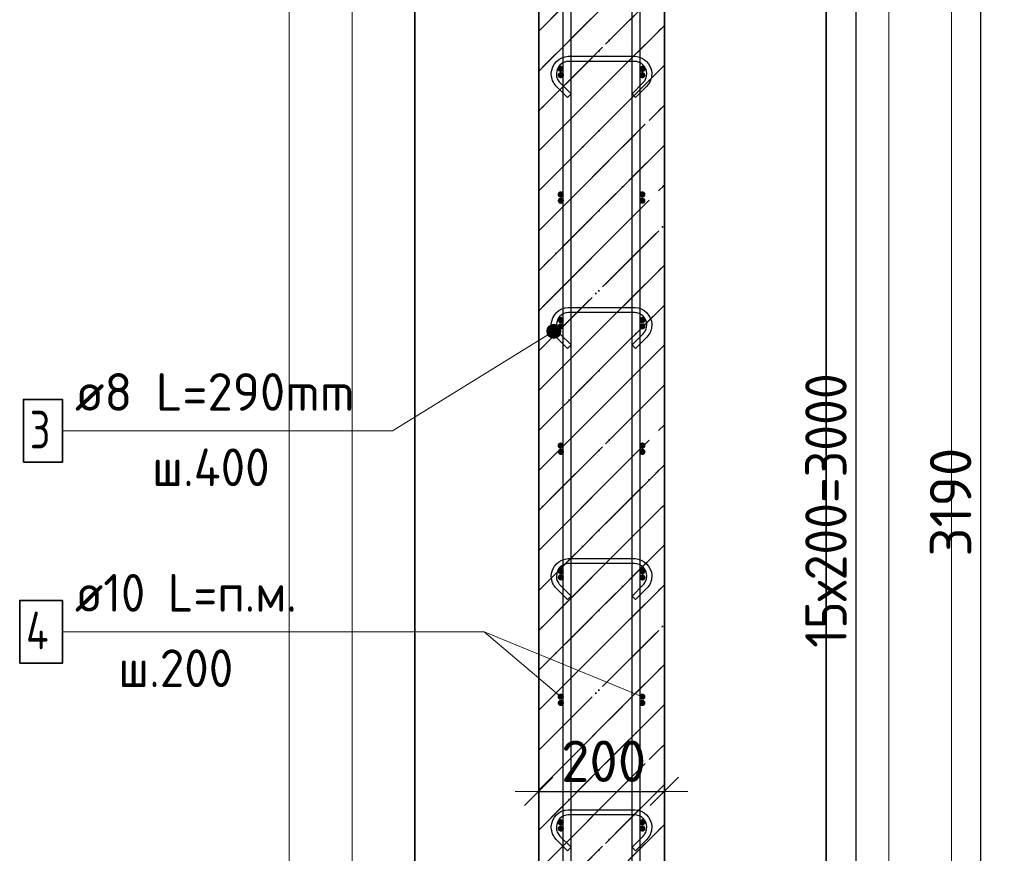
# Model space of a CAD drawing. Header units: millimetres. Extents: x -24871 to 40608, y -2869 to 48080.
# Tile 15 of 119: x -24730 to -23161, y 44155 to 45482. Entities that reach past the tile are written whole.
import ezdxf

# ---------------------------------------------------------------- set-up
doc = ezdxf.new("R2010")
doc.units = ezdxf.units.MM
doc.header["$PDMODE"] = 65
doc.linetypes.add('______11', pattern=[150, 120, -15, 0, -15])
doc.linetypes.add('______5', pattern=[330, 240, -30, 30, -30])
for name, color, linetype, lineweight in [('Standard', 7, 'Continuous', 25), ('Арм.стержн. Арматура края', 96, 'Continuous', 35), ('Арм.стержн. вертикальными 1', 22, 'Continuous', 35), ('Арм.стержн.горизонт. 1', 180, 'Continuous', 35), ('Размерная линия_ общее', 7, 'Continuous', 13)]:
    doc.layers.add(name, color=color, linetype=linetype, lineweight=lineweight)
doc.layers.add('Арм.стержн.Стяжки', color=7, linetype='Continuous', lineweight=35, true_color=0x501e0f)
doc.styles.add('ISOCPEUR', font='ISOCPEUR')
doc.dimstyles.new('DIMSTYLE_5', dxfattribs={"dimtxt": 66, "dimasz": 75, "dimexe": 0, "dimexo": 0, "dimgap": 33, "dimtad": 2, "dimdec": 0, "dimrnd": 5, "dimzin": 12, "dimdsep": 46, "dimtxsty": 'ISOCPEUR', "dimblk1": 'ALL_ML_STRICH', "dimblk2": 'ALL_ML_STRICH', "dimsah": 1, "dimcen": 0, "dimclrd": 7, "dimclre": 256, "dimclrt": 7, "dimadec": 0, "dimazin": 0, "dimtfac": 1, "dimtdec": 0, "dimtix": 1, "dimtmove": 2, "dimatfit": 3, "dimfxl": 0, "dimtzin": 0, "dimlwd": 0, "dimlwe": -3, "dimarcsym": 0})

# ---------------------------------------------------------------- blocks, each defined once
blk = doc.blocks.new('ALL_ML_STRICH')
at = {"color": 0, "linetype": 'ByBlock', "lineweight": -2}
for p, q in [((0, -0.5), (0, 0.5)), ((-0.3, -0.3), (0.3, 0.3)), ((-1, 0), (0.5, 0))]:
    blk.add_line(p, q, dxfattribs=at)
blk = doc.blocks.new('*D114')
at = {"layer": 'DEFPOINTS', "color": 7, "linetype": 'Continuous', "lineweight": 13, "transparency": 33554687}
for p in [(-23580.8, 46299.1), (-23702.8, 43109.1), (-23198.8, 43109.1)]:
    blk.add_point(p, dxfattribs=at)
at = {"layer": 'Размерная линия_ общее', "color": 253, "linetype": 'Continuous', "lineweight": -2, "true_color": 0xa0a0a0, "transparency": 33554687}
for p, q in [((-23560.8, 46299.1), (-23198.8, 46299.1)), ((-23682.8, 43109.1), (-23198.8, 43109.1))]:
    blk.add_line(p, q, dxfattribs=at)
at = {"layer": 'Размерная линия_ общее', "color": 7, "linetype": 'Continuous', "lineweight": -2, "transparency": 33554687}
blk.add_line((-23198.8, 43109.1), (-23198.8, 46299.1), dxfattribs=at)
at = {"layer": 'Размерная линия_ общее', "color": 7, "linetype": 'Continuous', "lineweight": 13, "transparency": 33554687, "xscale": 75, "yscale": 75, "zscale": 75}
for p, rotation in [((-23198.8, 46299.1), 90), ((-23198.8, 43109.1), 270)]:
    blk.add_blockref('ALL_ML_STRICH', p, dxfattribs=dict(at, rotation=rotation))
at = {"layer": 'Размерная линия_ общее', "color": 7, "linetype": 'Continuous', "lineweight": 13, "transparency": 33554687, "insert": (-23246.8, 44714), "char_height": 66, "width": 264, "attachment_point": 5, "rotation": 90, "style": 'ISOCPEUR'}
blk.add_mtext('\\A1;{3190}', dxfattribs=at)
blk = doc.blocks.new('*D117')
at = {"layer": 'DEFPOINTS', "color": 7, "linetype": 'Continuous', "lineweight": 13, "transparency": 33554687}
for p in [(-23737.8, 46204.1), (-23737.8, 43204.1), (-23397.4, 43204.1)]:
    blk.add_point(p, dxfattribs=at)
at = {"layer": 'Размерная линия_ общее', "color": 253, "linetype": 'Continuous', "lineweight": -2, "true_color": 0xa0a0a0, "transparency": 33554687}
for p, q in [((-23717.8, 46204.1), (-23397.4, 46204.1)), ((-23717.8, 43204.1), (-23397.4, 43204.1))]:
    blk.add_line(p, q, dxfattribs=at)
at = {"layer": 'Размерная линия_ общее', "color": 7, "linetype": 'Continuous', "lineweight": -2, "transparency": 33554687}
blk.add_line((-23397.4, 43204.1), (-23397.4, 46204.1), dxfattribs=at)
at = {"layer": 'Размерная линия_ общее', "color": 7, "linetype": 'Continuous', "lineweight": 13, "transparency": 33554687, "xscale": 75, "yscale": 75, "zscale": 75}
for p, rotation in [((-23397.4, 46204.1), 90), ((-23397.4, 43204.1), 270)]:
    blk.add_blockref('ALL_ML_STRICH', p, dxfattribs=dict(at, rotation=rotation))
at = {"layer": 'Размерная линия_ общее', "color": 7, "linetype": 'Continuous', "lineweight": 13, "transparency": 33554687, "insert": (-23478.4, 44482.1), "char_height": 66, "width": 3.3, "attachment_point": 1, "rotation": 90, "line_spacing_factor": 0.60241, "style": 'ISOCPEUR'}
blk.add_mtext('\\W0.91;15х200=3000', dxfattribs=at)
blk = doc.blocks.new('*D125')
at = {"layer": 'DEFPOINTS', "color": 7, "linetype": 'Continuous', "lineweight": 13, "transparency": 33554687}
for p in [(-23902.8, 44253.3), (-23902.8, 44243.9), (-23702.8, 44252.4)]:
    blk.add_point(p, dxfattribs=at)
at = {"layer": 'Размерная линия_ общее', "color": 253, "linetype": 'Continuous', "lineweight": -2, "true_color": 0xa0a0a0, "transparency": 33554687}
for p, q in [((-23902.8, 44253.3), (-23902.8, 44253.3)), ((-23702.8, 44253.3), (-23702.8, 44253.3))]:
    blk.add_line(p, q, dxfattribs=at)
at = {"layer": 'Размерная линия_ общее', "color": 7, "linetype": 'Continuous', "lineweight": -2, "transparency": 33554687}
blk.add_line((-23902.8, 44253.3), (-23702.8, 44253.3), dxfattribs=at)
at = {"layer": 'Размерная линия_ общее', "color": 7, "linetype": 'Continuous', "lineweight": 13, "transparency": 33554687, "xscale": 75, "yscale": 75, "zscale": 75, "rotation": 180}
blk.add_blockref('ALL_ML_STRICH', (-23902.8, 44253.3), dxfattribs=at)
at = {"layer": 'Размерная линия_ общее', "color": 7, "linetype": 'Continuous', "lineweight": 13, "transparency": 33554687, "xscale": 75, "yscale": 75, "zscale": 75}
blk.add_blockref('ALL_ML_STRICH', (-23702.8, 44253.3), dxfattribs=at)
at = {"layer": 'Размерная линия_ общее', "color": 7, "linetype": 'Continuous', "lineweight": 13, "transparency": 33554687, "insert": (-23799.5, 44301.3), "char_height": 66, "width": 198, "attachment_point": 5, "style": 'ISOCPEUR'}
blk.add_mtext('\\A1;{200}', dxfattribs=at)

msp = doc.modelspace()

# ---------------------------------------------------------------- hatches: boundary and pattern name
at = {"layer": 'Standard', "linetype": 'Continuous', "lineweight": 35, "transparency": 33554687}
h = msp.add_hatch(dxfattribs=at)
h.set_pattern_fill('__________541', scale=30, angle=135, style=0, pattern_type=2)
h.set_pattern_definition([(225, (0, 0), (63.63961, -63.63961), [120, -15, 0, -15]), (225, (31.82, -31.82), (63.63961, -63.63961), [240, -30, 30, -30])])
h.paths.add_polyline_path([(-23702.8, 46299.1), (-23902.8, 46299.1), (-23902.8, 43109.1), (-23702.8, 43109.1)], flags=0)
at = {"layer": 'Арм.стержн. Арматура края', "linetype": 'Continuous', "lineweight": 50, "transparency": 33554687}
for points in [[(-23862.7, 45394.1), (-23863, 45396), (-23864.1, 45397.6), (-23865.7, 45398.7), (-23867.7, 45399.1), (-23869.6, 45398.7), (-23871.2, 45397.6), (-23872.3, 45396), (-23872.7, 45394.1), (-23872.3, 45392.2), (-23871.2, 45390.5), (-23869.6, 45389.5), (-23867.7, 45389.1), (-23865.7, 45389.5), (-23864.1, 45390.5), (-23863, 45392.2)], [(-23732.8, 45394.1), (-23733.2, 45396), (-23734.3, 45397.6), (-23735.9, 45398.7), (-23737.8, 45399.1), (-23739.7, 45398.7), (-23741.4, 45397.6), (-23742.5, 45396), (-23742.8, 45394.1), (-23742.5, 45392.2), (-23741.4, 45390.5), (-23739.7, 45389.5), (-23737.8, 45389.1), (-23735.9, 45389.5), (-23734.3, 45390.5), (-23733.2, 45392.2)], [(-23862.7, 45194.1), (-23863, 45196), (-23864.1, 45197.6), (-23865.7, 45198.7), (-23867.7, 45199.1), (-23869.6, 45198.7), (-23871.2, 45197.6), (-23872.3, 45196), (-23872.7, 45194.1), (-23872.3, 45192.2), (-23871.2, 45190.5), (-23869.6, 45189.5), (-23867.7, 45189.1), (-23865.7, 45189.5), (-23864.1, 45190.5), (-23863, 45192.2)], [(-23732.8, 45194.1), (-23733.2, 45196), (-23734.3, 45197.6), (-23735.9, 45198.7), (-23737.8, 45199.1), (-23739.7, 45198.7), (-23741.4, 45197.6), (-23742.5, 45196), (-23742.8, 45194.1), (-23742.5, 45192.2), (-23741.4, 45190.5), (-23739.7, 45189.5), (-23737.8, 45189.1), (-23735.9, 45189.5), (-23734.3, 45190.5), (-23733.2, 45192.2)], [(-23862.7, 44994.1), (-23863, 44996), (-23864.1, 44997.6), (-23865.7, 44998.7), (-23867.7, 44999.1), (-23869.6, 44998.7), (-23871.2, 44997.6), (-23872.3, 44996), (-23872.7, 44994.1), (-23872.3, 44992.2), (-23871.2, 44990.5), (-23869.6, 44989.5), (-23867.7, 44989.1), (-23865.7, 44989.5), (-23864.1, 44990.5), (-23863, 44992.2)], [(-23732.8, 44994.1), (-23733.2, 44996), (-23734.3, 44997.6), (-23735.9, 44998.7), (-23737.8, 44999.1), (-23739.7, 44998.7), (-23741.4, 44997.6), (-23742.5, 44996), (-23742.8, 44994.1), (-23742.5, 44992.2), (-23741.4, 44990.5), (-23739.7, 44989.5), (-23737.8, 44989.1), (-23735.9, 44989.5), (-23734.3, 44990.5), (-23733.2, 44992.2)], [(-23862.7, 44794.1), (-23863, 44796), (-23864.1, 44797.6), (-23865.7, 44798.7), (-23867.7, 44799.1), (-23869.6, 44798.7), (-23871.2, 44797.6), (-23872.3, 44796), (-23872.7, 44794.1), (-23872.3, 44792.2), (-23871.2, 44790.5), (-23869.6, 44789.5), (-23867.7, 44789.1), (-23865.7, 44789.5), (-23864.1, 44790.5), (-23863, 44792.2)], [(-23732.8, 44794.1), (-23733.2, 44796), (-23734.3, 44797.6), (-23735.9, 44798.7), (-23737.8, 44799.1), (-23739.7, 44798.7), (-23741.4, 44797.6), (-23742.5, 44796), (-23742.8, 44794.1), (-23742.5, 44792.2), (-23741.4, 44790.5), (-23739.7, 44789.5), (-23737.8, 44789.1), (-23735.9, 44789.5), (-23734.3, 44790.5), (-23733.2, 44792.2)], [(-23862.7, 44594.1), (-23863, 44596), (-23864.1, 44597.6), (-23865.7, 44598.7), (-23867.7, 44599.1), (-23869.6, 44598.7), (-23871.2, 44597.6), (-23872.3, 44596), (-23872.7, 44594.1), (-23872.3, 44592.2), (-23871.2, 44590.5), (-23869.6, 44589.5), (-23867.7, 44589.1), (-23865.7, 44589.5), (-23864.1, 44590.5), (-23863, 44592.2)], [(-23732.8, 44594.1), (-23733.2, 44596), (-23734.3, 44597.6), (-23735.9, 44598.7), (-23737.8, 44599.1), (-23739.7, 44598.7), (-23741.4, 44597.6), (-23742.5, 44596), (-23742.8, 44594.1), (-23742.5, 44592.2), (-23741.4, 44590.5), (-23739.7, 44589.5), (-23737.8, 44589.1), (-23735.9, 44589.5), (-23734.3, 44590.5), (-23733.2, 44592.2)], [(-23862.7, 44394.1), (-23863, 44396), (-23864.1, 44397.6), (-23865.7, 44398.7), (-23867.7, 44399.1), (-23869.6, 44398.7), (-23871.2, 44397.6), (-23872.3, 44396), (-23872.7, 44394.1), (-23872.3, 44392.2), (-23871.2, 44390.5), (-23869.6, 44389.5), (-23867.7, 44389.1), (-23865.7, 44389.5), (-23864.1, 44390.5), (-23863, 44392.2)], [(-23732.8, 44394.1), (-23733.2, 44396), (-23734.3, 44397.6), (-23735.9, 44398.7), (-23737.8, 44399.1), (-23739.7, 44398.7), (-23741.4, 44397.6), (-23742.5, 44396), (-23742.8, 44394.1), (-23742.5, 44392.2), (-23741.4, 44390.5), (-23739.7, 44389.5), (-23737.8, 44389.1), (-23735.9, 44389.5), (-23734.3, 44390.5), (-23733.2, 44392.2)], [(-23862.7, 44194.1), (-23863, 44196), (-23864.1, 44197.6), (-23865.7, 44198.7), (-23867.7, 44199.1), (-23869.6, 44198.7), (-23871.2, 44197.6), (-23872.3, 44196), (-23872.7, 44194.1), (-23872.3, 44192.2), (-23871.2, 44190.5), (-23869.6, 44189.5), (-23867.7, 44189.1), (-23865.7, 44189.5), (-23864.1, 44190.5), (-23863, 44192.2)], [(-23732.8, 44194.1), (-23733.2, 44196), (-23734.3, 44197.6), (-23735.9, 44198.7), (-23737.8, 44199.1), (-23739.7, 44198.7), (-23741.4, 44197.6), (-23742.5, 44196), (-23742.8, 44194.1), (-23742.5, 44192.2), (-23741.4, 44190.5), (-23739.7, 44189.5), (-23737.8, 44189.1), (-23735.9, 44189.5), (-23734.3, 44190.5), (-23733.2, 44192.2)]]:
    msp.add_hatch(color=4, dxfattribs=at).paths.add_polyline_path(points)
at = {"layer": 'Арм.стержн.горизонт. 1', "linetype": 'Continuous', "lineweight": 50, "transparency": 33554687}
for points in [[(-23862.8, 45404.1), (-23863.2, 45406), (-23864.3, 45407.6), (-23865.9, 45408.7), (-23867.8, 45409.1), (-23869.7, 45408.7), (-23871.4, 45407.6), (-23872.5, 45406), (-23872.8, 45404.1), (-23872.5, 45402.2), (-23871.4, 45400.5), (-23869.7, 45399.5), (-23867.8, 45399.1), (-23865.9, 45399.5), (-23864.3, 45400.5), (-23863.2, 45402.2)], [(-23732.8, 45404.1), (-23733.2, 45406), (-23734.3, 45407.6), (-23735.9, 45408.7), (-23737.8, 45409.1), (-23739.7, 45408.7), (-23741.4, 45407.6), (-23742.5, 45406), (-23742.8, 45404.1), (-23742.5, 45402.2), (-23741.4, 45400.5), (-23739.7, 45399.5), (-23737.8, 45399.1), (-23735.9, 45399.5), (-23734.3, 45400.5), (-23733.2, 45402.2)], [(-23862.8, 45204.1), (-23863.2, 45206), (-23864.3, 45207.6), (-23865.9, 45208.7), (-23867.8, 45209.1), (-23869.7, 45208.7), (-23871.4, 45207.6), (-23872.5, 45206), (-23872.8, 45204.1), (-23872.5, 45202.2), (-23871.4, 45200.5), (-23869.7, 45199.5), (-23867.8, 45199.1), (-23865.9, 45199.5), (-23864.3, 45200.5), (-23863.2, 45202.2)], [(-23732.8, 45204.1), (-23733.2, 45206), (-23734.3, 45207.6), (-23735.9, 45208.7), (-23737.8, 45209.1), (-23739.7, 45208.7), (-23741.4, 45207.6), (-23742.5, 45206), (-23742.8, 45204.1), (-23742.5, 45202.2), (-23741.4, 45200.5), (-23739.7, 45199.5), (-23737.8, 45199.1), (-23735.9, 45199.5), (-23734.3, 45200.5), (-23733.2, 45202.2)], [(-23862.8, 45004.1), (-23863.2, 45006), (-23864.3, 45007.6), (-23865.9, 45008.7), (-23867.8, 45009.1), (-23869.7, 45008.7), (-23871.4, 45007.6), (-23872.5, 45006), (-23872.8, 45004.1), (-23872.5, 45002.2), (-23871.4, 45000.5), (-23869.7, 44999.5), (-23867.8, 44999.1), (-23865.9, 44999.5), (-23864.3, 45000.5), (-23863.2, 45002.2)], [(-23732.8, 45004.1), (-23733.2, 45006), (-23734.3, 45007.6), (-23735.9, 45008.7), (-23737.8, 45009.1), (-23739.7, 45008.7), (-23741.4, 45007.6), (-23742.5, 45006), (-23742.8, 45004.1), (-23742.5, 45002.2), (-23741.4, 45000.5), (-23739.7, 44999.5), (-23737.8, 44999.1), (-23735.9, 44999.5), (-23734.3, 45000.5), (-23733.2, 45002.2)], [(-23862.8, 44804.1), (-23863.2, 44806), (-23864.3, 44807.6), (-23865.9, 44808.7), (-23867.8, 44809.1), (-23869.7, 44808.7), (-23871.4, 44807.6), (-23872.5, 44806), (-23872.8, 44804.1), (-23872.5, 44802.2), (-23871.4, 44800.5), (-23869.7, 44799.5), (-23867.8, 44799.1), (-23865.9, 44799.5), (-23864.3, 44800.5), (-23863.2, 44802.2)], [(-23732.8, 44804.1), (-23733.2, 44806), (-23734.3, 44807.6), (-23735.9, 44808.7), (-23737.8, 44809.1), (-23739.7, 44808.7), (-23741.4, 44807.6), (-23742.5, 44806), (-23742.8, 44804.1), (-23742.5, 44802.2), (-23741.4, 44800.5), (-23739.7, 44799.5), (-23737.8, 44799.1), (-23735.9, 44799.5), (-23734.3, 44800.5), (-23733.2, 44802.2)], [(-23862.8, 44604.1), (-23863.2, 44606), (-23864.3, 44607.6), (-23865.9, 44608.7), (-23867.8, 44609.1), (-23869.7, 44608.7), (-23871.4, 44607.6), (-23872.5, 44606), (-23872.8, 44604.1), (-23872.5, 44602.2), (-23871.4, 44600.5), (-23869.7, 44599.5), (-23867.8, 44599.1), (-23865.9, 44599.5), (-23864.3, 44600.5), (-23863.2, 44602.2)], [(-23732.8, 44604.1), (-23733.2, 44606), (-23734.3, 44607.6), (-23735.9, 44608.7), (-23737.8, 44609.1), (-23739.7, 44608.7), (-23741.4, 44607.6), (-23742.5, 44606), (-23742.8, 44604.1), (-23742.5, 44602.2), (-23741.4, 44600.5), (-23739.7, 44599.5), (-23737.8, 44599.1), (-23735.9, 44599.5), (-23734.3, 44600.5), (-23733.2, 44602.2)], [(-23862.8, 44404.1), (-23863.2, 44406), (-23864.3, 44407.6), (-23865.9, 44408.7), (-23867.8, 44409.1), (-23869.7, 44408.7), (-23871.4, 44407.6), (-23872.5, 44406), (-23872.8, 44404.1), (-23872.5, 44402.2), (-23871.4, 44400.5), (-23869.7, 44399.5), (-23867.8, 44399.1), (-23865.9, 44399.5), (-23864.3, 44400.5), (-23863.2, 44402.2)], [(-23732.8, 44404.1), (-23733.2, 44406), (-23734.3, 44407.6), (-23735.9, 44408.7), (-23737.8, 44409.1), (-23739.7, 44408.7), (-23741.4, 44407.6), (-23742.5, 44406), (-23742.8, 44404.1), (-23742.5, 44402.2), (-23741.4, 44400.5), (-23739.7, 44399.5), (-23737.8, 44399.1), (-23735.9, 44399.5), (-23734.3, 44400.5), (-23733.2, 44402.2)], [(-23862.8, 44204.1), (-23863.2, 44206), (-23864.3, 44207.6), (-23865.9, 44208.7), (-23867.8, 44209.1), (-23869.7, 44208.7), (-23871.4, 44207.6), (-23872.5, 44206), (-23872.8, 44204.1), (-23872.5, 44202.2), (-23871.4, 44200.5), (-23869.7, 44199.5), (-23867.8, 44199.1), (-23865.9, 44199.5), (-23864.3, 44200.5), (-23863.2, 44202.2)], [(-23732.8, 44204.1), (-23733.2, 44206), (-23734.3, 44207.6), (-23735.9, 44208.7), (-23737.8, 44209.1), (-23739.7, 44208.7), (-23741.4, 44207.6), (-23742.5, 44206), (-23742.8, 44204.1), (-23742.5, 44202.2), (-23741.4, 44200.5), (-23739.7, 44199.5), (-23737.8, 44199.1), (-23735.9, 44199.5), (-23734.3, 44200.5), (-23733.2, 44202.2)]]:
    msp.add_hatch(color=4, dxfattribs=at).paths.add_polyline_path(points)
at = {"layer": 'Арм.стержн.Стяжки', "linetype": 'Continuous', "lineweight": 13, "transparency": 33554687}
for points in [[(-23888.7, 44991.4), (-23872.9, 44976.6), (-23884.7, 44995.7)], [(-23884.7, 44995.7), (-23869, 44980.9), (-23879.1, 44997.3)], [(-23884.7, 44995.7), (-23872.9, 44976.6), (-23869, 44980.9)], [(-23879.1, 44997.3), (-23869, 44980.9), (-23867.6, 44986.4)], [(-23879.1, 44997.3), (-23867.6, 44986.4), (-23873.6, 44996)], [(-23873.6, 44996), (-23867.6, 44986.4), (-23869.3, 44992.1)], [(-23890, 44985.8), (-23878.5, 44975), (-23888.7, 44991.4)], [(-23884.1, 44976.3), (-23890, 44985.8), (-23888.4, 44980.2)], [(-23890, 44985.8), (-23884.1, 44976.3), (-23878.5, 44975)], [(-23888.7, 44991.4), (-23878.5, 44975), (-23872.9, 44976.6)]]:
    msp.add_hatch(color=7, dxfattribs=at).paths.add_polyline_path(points)

# ---------------------------------------------------------------- linework, layer by layer
at = {"layer": 'Standard', "color": 52, "linetype": 'Continuous', "lineweight": 13, "transparency": 33554687}
for p, q in [((-24100.2, 47873.9), (-24100.2, 42675)), ((-24100.2, 42675), (-24100.2, 47873.9)), ((-23445.2, 47873.9), (-23445.2, 42675)), ((-23445.2, 42675), (-23445.2, 47873.9))]:
    msp.add_line(p, q, dxfattribs=at)
at = {"layer": 'Standard', "color": 52, "linetype": 'Continuous', "lineweight": -3, "transparency": 33554687}
for p, q in [((-24100.2, 47873.9), (-24100.2, 42675)), ((-24100.2, 42675), (-24100.2, 47873.9)), ((-23445.2, 47873.9), (-23445.2, 42675)), ((-23445.2, 42675), (-23445.2, 47873.9))]:
    msp.add_line(p, q, dxfattribs=at)
at = {"layer": 'Standard', "color": 7, "linetype": 'Continuous', "lineweight": 35, "transparency": 33554687}
for p, q in [((-23902.8, 46299.1), (-23902.8, 43109.1)), ((-23902.8, 46299.1), (-23902.8, 43109.1)), ((-23702.8, 43109.1), (-23702.8, 46299.1)), ((-23702.8, 43109.1), (-23702.8, 46299.1))]:
    msp.add_line(p, q, dxfattribs=at)
at = {"layer": 'Standard', "color": 253, "linetype": '______11', "lineweight": 35, "true_color": 0xababab, "transparency": 33554687}
for p, q in [((-23902.8, 45464.3), (-23702.8, 45664.3)), ((-23902.8, 45337.1), (-23702.8, 45537.1)), ((-23902.8, 45209.8), (-23702.8, 45409.8)), ((-23902.8, 45082.5), (-23702.8, 45282.5)), ((-23902.8, 44955.2), (-23702.8, 45155.2)), ((-23902.8, 44827.9), (-23702.8, 45027.9)), ((-23902.8, 44700.7), (-23702.8, 44900.7)), ((-23902.8, 44573.4), (-23702.8, 44773.4)), ((-23902.8, 44446.1), (-23702.8, 44646.1)), ((-23902.8, 44318.8), (-23702.8, 44518.8)), ((-23902.8, 44191.5), (-23702.8, 44391.5)), ((-23902.8, 44064.3), (-23702.8, 44264.3))]:
    msp.add_line(p, q, dxfattribs=at)
at = {"layer": 'Standard', "color": 253, "linetype": '______5', "lineweight": 35, "true_color": 0xababab, "transparency": 33554687}
for p, q in [((-23902.8, 45400.7), (-23702.8, 45600.7)), ((-23902.8, 45273.4), (-23702.8, 45473.4)), ((-23902.8, 45146.1), (-23702.8, 45346.1)), ((-23902.8, 45018.9), (-23702.8, 45218.9)), ((-23902.8, 44891.6), (-23702.8, 45091.6)), ((-23902.8, 44764.3), (-23702.8, 44964.3)), ((-23902.8, 44637), (-23702.8, 44837)), ((-23902.8, 44509.7), (-23702.8, 44709.7)), ((-23902.8, 44382.5), (-23702.8, 44582.5)), ((-23902.8, 44255.2), (-23702.8, 44455.2)), ((-23902.8, 44127.9), (-23702.8, 44327.9)), ((-23902.8, 44000.6), (-23702.8, 44200.6))]:
    msp.add_line(p, q, dxfattribs=at)
at = {"layer": 'Standard', "color": 7, "linetype": 'Continuous', "lineweight": 13, "transparency": 33554687}
msp.add_line((-23737.8, 44404.1), (-23989.6, 44507.5), dxfattribs=at)
for points in [[(-24300.2, 42475), (-23245.2, 42475), (-23245.2, 48073.9), (-24300.2, 48073.9), (-24300.2, 42475)], [(-24200.2, 42575), (-23345.2, 42575), (-23345.2, 47973.9), (-24200.2, 47973.9), (-24200.2, 42575)]]:
    msp.add_lwpolyline(points, dxfattribs=at)
at = {"layer": 'Арм.стержн. вертикальными 1', "color": 34, "linetype": 'Continuous', "lineweight": 25, "transparency": 33554687}
for points in [[(-23863.8, 43109.1), (-23863.8, 47479.1), (-23851.8, 47479.1), (-23851.8, 43109.1), (-23863.8, 43109.1)], [(-23753.8, 43109.1), (-23753.8, 47479.1), (-23741.8, 47479.1), (-23741.8, 43109.1), (-23753.8, 43109.1)]]:
    msp.add_lwpolyline(points, dxfattribs=at)
at = {"layer": 'Арм.стержн.горизонт. 1', "color": 7, "linetype": 'Continuous', "lineweight": 13, "transparency": 33554687}
for p, q in [((-24661.6, 44507.5), (-23989.6, 44507.5)), ((-23989.6, 44507.5), (-23867.8, 44404.1))]:
    msp.add_line(p, q, dxfattribs=at)
at = {"layer": 'Арм.стержн.горизонт. 1', "color": 7, "linetype": 'Continuous', "lineweight": 35, "transparency": 33554687}
msp.add_lwpolyline([(-24729.6, 44457.5), (-24661.6, 44457.5), (-24661.6, 44557.5), (-24729.6, 44557.5), (-24729.6, 44457.5)], dxfattribs=at)
at = {"layer": 'Арм.стержн.Стяжки', "color": 7, "linetype": 'Continuous', "lineweight": 13, "transparency": 33554687}
for p, q in [((-23884.7, 44995.7), (-23884.7, 44995.7)), ((-24135.6, 44827.5), (-23878.8, 44986.1)), ((-23888.4, 44980.2), (-23888.4, 44980.2)), ((-23869.3, 44992.1), (-23869.3, 44992.1)), ((-23872.9, 44976.6), (-23872.9, 44976.6)), ((-24661.6, 44827.5), (-24135.6, 44827.5))]:
    msp.add_line(p, q, dxfattribs=at)
at = {"layer": 'Арм.стержн.Стяжки', "color": 40, "linetype": 'Continuous', "lineweight": 25, "transparency": 33554687}
for points in [[(-23754.3, 45364.3), (-23736.4, 45382.2), (-23735.2, 45383.6), (-23734.1, 45385.2), (-23733.1, 45386.8), (-23732.4, 45388.4), (-23731.7, 45390.2), (-23731.3, 45392), (-23731, 45393.8), (-23730.8, 45395.7), (-23730.8, 45396.8), (-23731.3, 45400.5), (-23732.5, 45404.1), (-23734.4, 45407.5), (-23736.7, 45410.2), (-23739.4, 45412.5), (-23742.8, 45414.4), (-23746.5, 45415.6), (-23750.1, 45416.1), (-23855.6, 45416.1), (-23859.2, 45415.6), (-23862.9, 45414.4), (-23866.2, 45412.5), (-23869, 45410.2), (-23871.2, 45407.5), (-23873.1, 45404.1), (-23874.3, 45400.5), (-23874.8, 45396.8), (-23874.8, 45395.7), (-23874.7, 45393.8), (-23874.4, 45392), (-23873.9, 45390.2), (-23873.3, 45388.4), (-23872.5, 45386.8), (-23871.6, 45385.2), (-23870.5, 45383.6), (-23869.2, 45382.2), (-23851.4, 45364.3), (-23857, 45358.7), (-23875.1, 45376.8), (-23876.8, 45378.7), (-23878.3, 45380.8), (-23879.6, 45383), (-23880.7, 45385.4), (-23881.6, 45387.8), (-23882.2, 45390.3), (-23882.7, 45392.9), (-23882.8, 45395.4), (-23882.8, 45397.4), (-23882.2, 45402.3), (-23880.5, 45407.4), (-23877.9, 45412), (-23874.6, 45415.9), (-23870.8, 45419.1), (-23866.1, 45421.7), (-23861, 45423.4), (-23856.2, 45424.1), (-23749.5, 45424.1), (-23744.6, 45423.4), (-23739.6, 45421.7), (-23734.9, 45419.1), (-23731, 45415.9), (-23727.8, 45412), (-23725.2, 45407.4), (-23723.5, 45402.3), (-23722.8, 45397.4), (-23722.8, 45395.4), (-23723, 45392.9), (-23723.4, 45390.3), (-23724.1, 45387.8), (-23725, 45385.4), (-23726.1, 45383), (-23727.4, 45380.8), (-23728.9, 45378.7), (-23730.6, 45376.8), (-23748.6, 45358.7), (-23754.3, 45364.3)], [(-23754.3, 44964.3), (-23736.4, 44982.2), (-23735.2, 44983.6), (-23734.1, 44985.2), (-23733.1, 44986.8), (-23732.4, 44988.4), (-23731.7, 44990.2), (-23731.3, 44992), (-23731, 44993.8), (-23730.8, 44995.7), (-23730.8, 44996.8), (-23731.3, 45000.5), (-23732.5, 45004.1), (-23734.4, 45007.5), (-23736.7, 45010.2), (-23739.4, 45012.5), (-23742.8, 45014.4), (-23746.5, 45015.6), (-23750.1, 45016.1), (-23855.6, 45016.1), (-23859.2, 45015.6), (-23862.9, 45014.4), (-23866.2, 45012.5), (-23869, 45010.2), (-23871.2, 45007.5), (-23873.1, 45004.1), (-23874.3, 45000.5), (-23874.8, 44996.8), (-23874.8, 44995.7), (-23874.7, 44993.8), (-23874.4, 44992), (-23873.9, 44990.2), (-23873.3, 44988.4), (-23872.5, 44986.8), (-23871.6, 44985.2), (-23870.5, 44983.6), (-23869.2, 44982.2), (-23851.4, 44964.3), (-23857, 44958.7), (-23875.1, 44976.8), (-23876.8, 44978.7), (-23878.3, 44980.8), (-23879.6, 44983), (-23880.7, 44985.4), (-23881.6, 44987.8), (-23882.2, 44990.3), (-23882.7, 44992.9), (-23882.8, 44995.4), (-23882.8, 44997.4), (-23882.2, 45002.3), (-23880.5, 45007.4), (-23877.9, 45012), (-23874.6, 45015.9), (-23870.8, 45019.1), (-23866.1, 45021.7), (-23861, 45023.4), (-23856.2, 45024.1), (-23749.5, 45024.1), (-23744.6, 45023.4), (-23739.6, 45021.7), (-23734.9, 45019.1), (-23731, 45015.9), (-23727.8, 45012), (-23725.2, 45007.4), (-23723.5, 45002.3), (-23722.8, 44997.4), (-23722.8, 44995.4), (-23723, 44992.9), (-23723.4, 44990.3), (-23724.1, 44987.8), (-23725, 44985.4), (-23726.1, 44983), (-23727.4, 44980.8), (-23728.9, 44978.7), (-23730.6, 44976.8), (-23748.6, 44958.7), (-23754.3, 44964.3)], [(-23754.3, 44564.3), (-23736.4, 44582.2), (-23735.2, 44583.6), (-23734.1, 44585.2), (-23733.1, 44586.8), (-23732.4, 44588.4), (-23731.7, 44590.2), (-23731.3, 44592), (-23731, 44593.8), (-23730.8, 44595.7), (-23730.8, 44596.8), (-23731.3, 44600.5), (-23732.5, 44604.1), (-23734.4, 44607.5), (-23736.7, 44610.2), (-23739.4, 44612.5), (-23742.8, 44614.4), (-23746.5, 44615.6), (-23750.1, 44616.1), (-23855.6, 44616.1), (-23859.2, 44615.6), (-23862.9, 44614.4), (-23866.2, 44612.5), (-23869, 44610.2), (-23871.2, 44607.5), (-23873.1, 44604.1), (-23874.3, 44600.5), (-23874.8, 44596.8), (-23874.8, 44595.7), (-23874.7, 44593.8), (-23874.4, 44592), (-23873.9, 44590.2), (-23873.3, 44588.4), (-23872.5, 44586.8), (-23871.6, 44585.2), (-23870.5, 44583.6), (-23869.2, 44582.2), (-23851.4, 44564.3), (-23857, 44558.7), (-23875.1, 44576.8), (-23876.8, 44578.7), (-23878.3, 44580.8), (-23879.6, 44583), (-23880.7, 44585.4), (-23881.6, 44587.8), (-23882.2, 44590.3), (-23882.7, 44592.9), (-23882.8, 44595.4), (-23882.8, 44597.4), (-23882.2, 44602.3), (-23880.5, 44607.4), (-23877.9, 44612), (-23874.6, 44615.9), (-23870.8, 44619.1), (-23866.1, 44621.7), (-23861, 44623.4), (-23856.2, 44624.1), (-23749.5, 44624.1), (-23744.6, 44623.4), (-23739.6, 44621.7), (-23734.9, 44619.1), (-23731, 44615.9), (-23727.8, 44612), (-23725.2, 44607.4), (-23723.5, 44602.3), (-23722.8, 44597.4), (-23722.8, 44595.4), (-23723, 44592.9), (-23723.4, 44590.3), (-23724.1, 44587.8), (-23725, 44585.4), (-23726.1, 44583), (-23727.4, 44580.8), (-23728.9, 44578.7), (-23730.6, 44576.8), (-23748.6, 44558.7), (-23754.3, 44564.3)], [(-23754.3, 44164.3), (-23736.4, 44182.2), (-23735.2, 44183.6), (-23734.1, 44185.2), (-23733.1, 44186.8), (-23732.4, 44188.4), (-23731.7, 44190.2), (-23731.3, 44192), (-23731, 44193.8), (-23730.8, 44195.7), (-23730.8, 44196.8), (-23731.3, 44200.5), (-23732.5, 44204.1), (-23734.4, 44207.5), (-23736.7, 44210.2), (-23739.4, 44212.5), (-23742.8, 44214.4), (-23746.5, 44215.6), (-23750.1, 44216.1), (-23855.6, 44216.1), (-23859.2, 44215.6), (-23862.9, 44214.4), (-23866.2, 44212.5), (-23869, 44210.2), (-23871.2, 44207.5), (-23873.1, 44204.1), (-23874.3, 44200.5), (-23874.8, 44196.8), (-23874.8, 44195.7), (-23874.7, 44193.8), (-23874.4, 44192), (-23873.9, 44190.2), (-23873.3, 44188.4), (-23872.5, 44186.8), (-23871.6, 44185.2), (-23870.5, 44183.6), (-23869.2, 44182.2), (-23851.4, 44164.3), (-23857, 44158.7), (-23875.1, 44176.8), (-23876.8, 44178.7), (-23878.3, 44180.8), (-23879.6, 44183), (-23880.7, 44185.4), (-23881.6, 44187.8), (-23882.2, 44190.3), (-23882.7, 44192.9), (-23882.8, 44195.4), (-23882.8, 44197.4), (-23882.2, 44202.3), (-23880.5, 44207.4), (-23877.9, 44212), (-23874.6, 44215.9), (-23870.8, 44219.1), (-23866.1, 44221.7), (-23861, 44223.4), (-23856.2, 44224.1), (-23749.5, 44224.1), (-23744.6, 44223.4), (-23739.6, 44221.7), (-23734.9, 44219.1), (-23731, 44215.9), (-23727.8, 44212), (-23725.2, 44207.4), (-23723.5, 44202.3), (-23722.8, 44197.4), (-23722.8, 44195.4), (-23723, 44192.9), (-23723.4, 44190.3), (-23724.1, 44187.8), (-23725, 44185.4), (-23726.1, 44183), (-23727.4, 44180.8), (-23728.9, 44178.7), (-23730.6, 44176.8), (-23748.6, 44158.7), (-23754.3, 44164.3)]]:
    msp.add_lwpolyline(points, dxfattribs=at)
at = {"layer": 'Арм.стержн.Стяжки', "color": 7, "linetype": 'Continuous', "lineweight": 35, "transparency": 33554687}
msp.add_lwpolyline([(-24723.6, 44777.5), (-24661.6, 44777.5), (-24661.6, 44877.5), (-24723.6, 44877.5), (-24723.6, 44777.5)], dxfattribs=at)
at = {"layer": 'Арм.стержн.Стяжки', "color": 7, "linetype": 'Continuous', "lineweight": 13, "transparency": 33554687}
msp.add_circle((-23878.8, 44986.1), 11.3, dxfattribs=at)

# ---------------------------------------------------------------- texts
at = {"layer": 'Арм.стержн.горизонт. 1', "color": 7, "linetype": 'Continuous', "lineweight": 25, "transparency": 33554687, "char_height": 60, "attachment_point": 7, "style": 'ISOCPEUR'}
for s, insert, width in [('\\W0.94;ø10 L=п.м.', (-24641.6, 44539.5), 399.966), ('\\W0.80;4', (-24719.6, 44479.5), 71.966), ('\\W0.95;ш.200 ', (-24572.6, 44419.5), 262.399)]:
    msp.add_mtext(s, dxfattribs=dict(at, insert=insert, width=width))
at = {"layer": 'Арм.стержн.Стяжки', "color": 7, "linetype": 'Continuous', "lineweight": 25, "transparency": 33554687, "char_height": 60, "attachment_point": 7, "style": 'ISOCPEUR'}
for s, insert, width in [('\\W0.98;ø8 L=290mm ', (-24641.6, 44859.5), 515.053), ('\\W0.78;3', (-24713.6, 44799.5), 65.281), ('\\W0.95;ш.400 ', (-24518.6, 44739.5), 268.447)]:
    msp.add_mtext(s, dxfattribs=dict(at, insert=insert, width=width))

# ---------------------------------------------------------------- dimensions: what is measured, and where the dimension line sits
at = {"layer": 'Размерная линия_ общее', "color": 7, "linetype": 'Continuous', "lineweight": 13, "transparency": 33554687}
dim = msp.add_linear_dim(base=(-23198.8, 46299.1), p1=(-23682.8, 43109.1), p2=(-23560.8, 46299.1), angle=90, dimstyle='DIMSTYLE_5', override={"dimpost": '<>', "dimclrd": 7, "dimclre": 253, "dimclrt": 7, "dimlwd": 0, "dimlwe": 65533}, dxfattribs=at)
dim.commit()
dim.dimension.update_dxf_attribs({"geometry": '*D114', "text_midpoint": (-23246.8, 44714), "dimtype": 160})
dim = msp.add_linear_dim(base=(-23397.4, 46204.1), p1=(-23717.8, 43204.1), p2=(-23717.8, 46204.1), angle=90, text='\\W0.91;15х200=3000', dimstyle='DIMSTYLE_5', override={"dimpost": '<>', "dimclrd": 7, "dimclre": 253, "dimclrt": 7, "dimlwd": 0, "dimlwe": 65533}, dxfattribs=at)
dim.commit()
dim.dimension.update_dxf_attribs({"geometry": '*D117', "text_midpoint": (-23430.4, 44704.1), "dimtype": 160})
dim = msp.add_linear_dim(base=(-23702.8, 44253.3), p1=(-23902.8, 44253.3), p2=(-23702.8, 44253.3), dimstyle='DIMSTYLE_5', override={"dimpost": '<>', "dimclrd": 7, "dimclre": 253, "dimclrt": 7, "dimlwd": 0, "dimlwe": 65533}, dxfattribs=at)
dim.commit()
dim.dimension.update_dxf_attribs({"geometry": '*D125', "text_midpoint": (-23799.5, 44301.3), "dimtype": 160})

doc.saveas('drawing.dxf')
